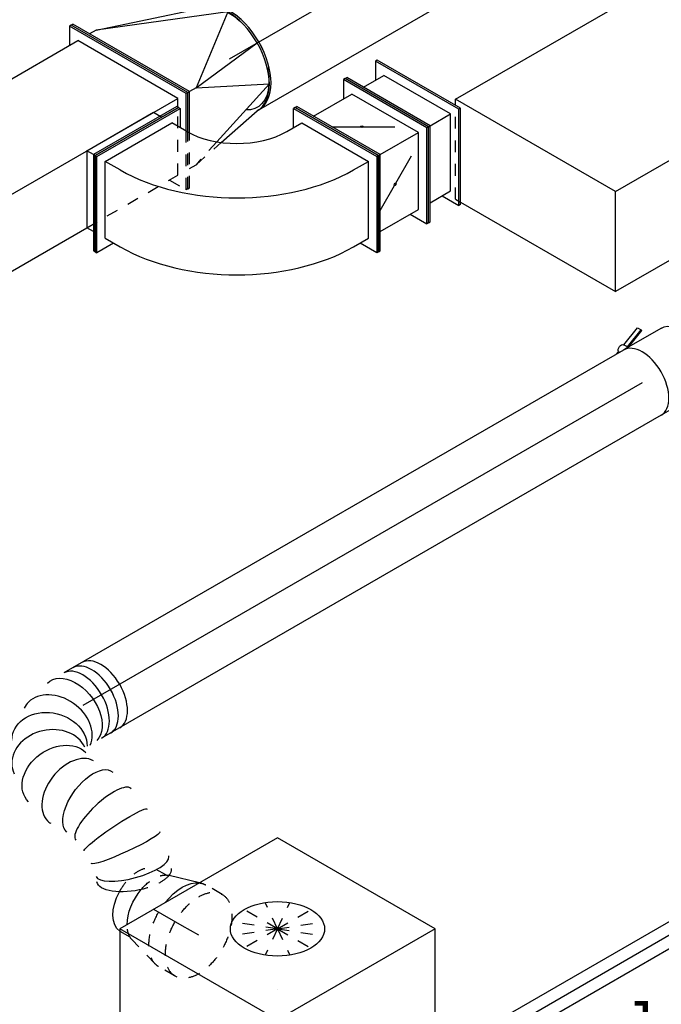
# Model space of a CAD drawing. Extents: x -257677 to 221252, y -185516 to 120782.
# Tile 20 of 171: x -88624 to -87262, y -5662 to -3572. Entities that reach past the tile are written whole.
import ezdxf
from ezdxf.enums import TextEntityAlignment as Align
from ezdxf.lldxf.tags import DXFTag

# ---------------------------------------------------------------- set-up
doc = ezdxf.new("R2010")
doc.units = 0
doc.header["$LTSCALE"] = 50
doc.linetypes.add('STREEPJES', pattern=[0.1, 0.05, -0.05])
doc.layers.get('0').update_dxf_attribs({"linetype": 'CONTINUOUS'})
for name, color, linetype in [('WL524---_D', 153, 'CONTINUOUS'), ('WL524---_HARTLIJN', 8, 'CONTINUOUS'), ('WL570---_TOEVOER', 3, 'CONTINUOUS'), ('WL570---_TOEVOER_HL', 8, 'CONTINUOUS'), ('WL570---_TOEVOER_RST', 2, 'CONTINUOUS'), ('WL570---_TOEVOER_RST_HL', 1, 'CONTINUOUS'), ('WL5911--_D', 2, 'CONTINUOUS'), ('WM570---_TOEVOER_PR', 1, 'CONTINUOUS'), ('WM570---_TOEVOER_RST_PR', 1, 'CONTINUOUS')]:
    doc.layers.add(name, color=color, linetype=linetype)
doc.styles.add('BURO-018', font='ARIAL.TTF', dxfattribs={"height": 63})
doc.styles.add('BURO-025', font='ARIAL.TTF', dxfattribs={"height": 125})
tags = doc.linetypes.add('CENTER2', pattern=[28.575, 19.05, -3.175, 3.175, -3.175]).pattern_tags.tags
tags[10:11] = [DXFTag(74, 4), DXFTag(75, 0), DXFTag(340, '0'), DXFTag(46, 1.0), DXFTag(50, 0.0), DXFTag(44, 0.0), DXFTag(45, 0.0)]
tags[8:9] = [DXFTag(74, 4), DXFTag(75, 0), DXFTag(340, '0'), DXFTag(46, 1.0), DXFTag(50, 0.0), DXFTag(44, 0.0), DXFTag(45, 0.0)]
tags[6:7] = [DXFTag(74, 4), DXFTag(75, 0), DXFTag(340, '0'), DXFTag(46, 1.0), DXFTag(50, 0.0), DXFTag(44, 0.0), DXFTag(45, 0.0)]
tags[4:5] = [DXFTag(74, 4), DXFTag(75, 0), DXFTag(340, '0'), DXFTag(46, 1.0), DXFTag(50, 0.0), DXFTag(44, 0.0), DXFTag(45, 0.0)]

# ---------------------------------------------------------------- blocks, each defined once
blk = doc.blocks.new('*U1730')
at = {"color": 0, "ltscale": 10}
for p, q in [((5120.6, 212.1, -2970), (5100.2, 176.8, -2970)), ((5124.6, 212.1, -2970), (5120.6, 212.1, -2970)), ((5263.5, -35.4, -2970), (5120.6, 212.1, -2970)), ((5267.5, -35.4, -2970), (5124.6, 212.1, -2970)), ((4.1, 176.8, -2970), (5120.6, 176.8, -2970)), ((5243, -35.4, -2970), (5120.6, 176.8, -2970)), ((126.6, -35.4, -2970), (5243, -35.4, -2970)), ((5223.6, -104.3, -2970), (5263.5, -35.4, -2970)), ((5225.7, -107.9, -2970), (5267.5, -35.4, -2970)), ((5233.8, -51.3, -2970), (5243, -35.4, -2970)), ((5267.5, -35.4, -2970), (5263.5, -35.4, -2970)), ((44.9, -176.8, -2970), (4938.8, -176.8, -2970))]:
    blk.add_line(p, q, dxfattribs=at)
at = {"color": 8, "linetype": 'STREEPJES', "ltscale": 10}
for p, q in [((5161.4, -176.8, -2970), (5233.8, -51.3, -2970)), ((5161.4, -212.1, -2970), (5223.6, -104.3, -2970)), ((5165.5, -212.1, -2970), (5225.7, -107.9, -2970)), ((4938.8, -176.8, -2970), (5161.4, -176.8, -2970)), ((5141, -176.8, -2970), (5161.4, -212.1, -2970)), ((5165.5, -212.1, -2970), (5161.4, -212.1, -2970))]:
    blk.add_line(p, q, dxfattribs=at)
at = {"layer": 'WM570---_TOEVOER_PR', "color": 1, "style": 'BURO-018'}
blk.add_attdef('POSNR', text='', height=90, dxfattribs=at).set_placement((0, 0), align=Align.MIDDLE)
blk = doc.blocks.new('*U1896')
at = {"color": 0, "ltscale": 10}
blk.add_line((0, -125, 855.7), (5103.4, -125, 855.7), dxfattribs=at)
blk.add_ellipse((0, 0, 855.7), major_axis=(0, 125), ratio=0.57735, start_param=3.141593, end_param=6.283185, dxfattribs=at)
at = {"layer": 'WL570---_TOEVOER_HL', "linetype": 'CENTER2'}
blk.add_line((0, 0, 855.7), (5103.4, 0, 855.7), dxfattribs=at)
at = {"layer": 'WM570---_TOEVOER_PR', "color": 1, "style": 'BURO-018'}
blk.add_attdef('POSNR', text='', height=90, dxfattribs=at).set_placement((0, 0), align=Align.MIDDLE)
blk = doc.blocks.new('*U1899')
at = {"color": 0, "ltscale": 10}
for p, q in [((-24.5, 212.1, 671), (-20.4, 212.1, 671)), ((118.4, -35.4, 671), (-24.5, 212.1, 671)), ((122.5, -35.4, 671), (-20.4, 212.1, 671)), ((16.3, 176.8, 671), (0, 176.8, 671)), ((277.6, 70.7, 671), (16.3, 176.8, 671)), ((16.3, 176.8, 671), (226.6, 107.3, 671)), ((230.7, 107.3, 671), (226.6, 107.3, 671)), ((277.6, 70.7, 671), (138.8, -35.4, 671)), ((138.8, -35.4, 671), (298.7, -17.7, 671)), ((76.5, -107.9, 671), (118.4, -35.4, 671)), ((78.6, -111.3, 671), (122.5, -35.4, 671)), ((118.4, -35.4, 671), (122.5, -35.4, 671)), ((138.8, -35.4, 671), (122.5, -35.4, 671)), ((138.8, -35.4, 671), (277.6, -106.1, 671)), ((277.6, -106.1, 671), (119.6, -156.7, 671)), ((127.1, -162.7, 671), (226.6, -142.7, 671)), ((230.7, -142.7, 671), (226.6, -142.7, 671))]:
    blk.add_line(p, q, dxfattribs=at)
at = {"color": 8, "linetype": 'STREEPJES', "ltscale": 10}
for p, q in [((16.3, -212.1, 671), (76.5, -107.9, 671)), ((20.4, -212.1, 671), (78.6, -111.3, 671)), ((119.6, -156.7, 671), (57.2, -176.8, 671)), ((57.2, -176.8, 671), (127.1, -162.7, 671)), ((40.8, -176.8, 671), (57.2, -176.8, 671)), ((16.3, -212.1, 671), (20.4, -212.1, 671))]:
    blk.add_line(p, q, dxfattribs=at)
at = {"color": 0, "ltscale": 10}
for centre in [(226.6, -17.7, 671), (230.7, -17.7, 671)]:
    blk.add_ellipse(centre, major_axis=(0, 125), ratio=0.57735, start_param=3.141593, end_param=6.283185, dxfattribs=at)
at = {"color": 0, "ltscale": 10, "extrusion": (-3.41963e-17, 8.3842e-17, -1)}
for start_param, end_param in [(0, 0.72316), (0.738773, 1.070354), (2.071238, 2.404702), (2.416271, 3.500693)]:
    blk.add_ellipse((230.7, -17.7, 671), major_axis=(0, 118.8), ratio=0.57735, start_param=start_param, end_param=end_param, dxfattribs=at)
at = {"layer": 'WM570---_TOEVOER_PR', "color": 1, "style": 'BURO-018'}
blk.add_attdef('POSNR', text='', height=90, dxfattribs=at).set_placement((0, 0), align=Align.MIDDLE)
blk = doc.blocks.new('*U1900')
at = {"color": 0, "ltscale": 10}
for p, q in [((0, 176.8, 536.7), (4.1, 176.8, 536.7)), ((102.1, 0, 536.7), (0, 176.8, 536.7)), ((106.1, 0, 536.7), (4.1, 176.8, 536.7)), ((74.5, 176.8, 536.7), (54.1, 141.4, 536.7)), ((78.6, 176.8, 536.7), (74.5, 176.8, 536.7)), ((176.5, 0, 536.7), (74.5, 176.8, 536.7)), ((180.6, 0, 536.7), (78.6, 176.8, 536.7)), ((24.5, 141.4, 536.7), (74.5, 141.4, 536.7)), ((156.1, 0, 536.7), (74.5, 141.4, 536.7)), ((4.1, -176.8, 536.7), (106.1, 0, 536.7)), ((74.5, -141.4, 536.7), (156.1, 0, 536.7)), ((102.1, 0, 536.7), (106.1, 0, 536.7)), ((106.1, 0, 536.7), (156.1, 0, 536.7)), ((0, -176.8, 536.7), (102.1, 0, 536.7)), ((74.5, -176.8, 536.7), (176.5, 0, 536.7)), ((78.6, -176.8, 536.7), (180.6, 0, 536.7)), ((180.6, 0, 536.7), (176.5, 0, 536.7)), ((24.5, -141.4, 536.7), (74.5, -141.4, 536.7)), ((54.1, -141.4, 536.7), (74.5, -176.8, 536.7)), ((0, -176.8, 536.7), (4.1, -176.8, 536.7)), ((78.6, -176.8, 536.7), (74.5, -176.8, 536.7))]:
    blk.add_line(p, q, dxfattribs=at)
at = {"layer": 'WM570---_TOEVOER_PR', "color": 1, "style": 'BURO-018'}
blk.add_attdef('POSNR', text='', height=90, dxfattribs=at).set_placement((0, 0), align=Align.MIDDLE)
blk = doc.blocks.new('*U1901')
at = {"ltscale": 10}
h = blk.add_hatch(color=2, dxfattribs=at)
edge = h.paths.add_edge_path()
edge.add_ellipse((40.8, 70.7), major_axis=(2.6, -1.5), ratio=0.57735, start_angle=0, end_angle=360)
h = blk.add_hatch(color=2, dxfattribs=at)
edge = h.paths.add_edge_path()
edge.add_ellipse((40.8, -70.7), major_axis=(-2.6, -1.5), ratio=0.57735, start_angle=0, end_angle=360)
at = {"color": 2, "ltscale": 10}
for p, q in [((-61.2, 176.8, 493.4), (-57.2, 176.8, 493.4)), ((40.8, 0, 493.4), (-61.2, 176.8, 493.4)), ((44.9, 0, 493.4), (-57.2, 176.8, 493.4)), ((57.2, 176.8, 493.4), (36.7, 141.4, 493.4)), ((61.2, 176.8, 493.4), (57.2, 176.8, 493.4)), ((159.2, 0, 493.4), (57.2, 176.8, 493.4)), ((163.3, 0, 493.4), (61.2, 176.8, 493.4)), ((-36.7, 141.4, 493.4), (57.2, 141.4, 493.4)), ((138.8, 0, 493.4), (57.2, 141.4, 493.4)), ((-14.3, 102.5, 493.4), (101.4, 35.7, 493.4)), ((-61.2, -176.8, 493.4), (40.8, 0, 493.4)), ((-57.2, -176.8, 493.4), (44.9, 0, 493.4)), ((40.8, 0, 493.4), (44.9, 0, 493.4)), ((44.9, 0, 493.4), (138.8, 0, 493.4)), ((57.2, -141.4, 493.4), (138.8, 0, 493.4)), ((57.2, -176.8, 493.4), (159.2, 0, 493.4)), ((61.2, -176.8, 493.4), (163.3, 0, 493.4)), ((163.3, 0, 493.4), (159.2, 0, 493.4)), ((-14.3, -102.5, 493.4), (101.4, -35.7, 493.4)), ((-36.7, -141.4, 493.4), (57.2, -141.4, 493.4)), ((36.7, -141.4, 493.4), (57.2, -176.8, 493.4)), ((-61.2, -176.8, 493.4), (-57.2, -176.8, 493.4)), ((61.2, -176.8, 493.4), (57.2, -176.8, 493.4))]:
    blk.add_line(p, q, dxfattribs=at)
for centre, major_axis in [((40.8, 70.7, 493.4), (2.6, -1.5)), ((40.8, -70.7, 493.4), (-2.6, -1.5))]:
    blk.add_ellipse(centre, major_axis=major_axis, ratio=0.57735, dxfattribs=at)
at = {"layer": 'WL570---_TOEVOER', "color": 1, "style": 'BURO-018'}
blk.add_attdef('I', text='', height=90, dxfattribs=at).set_placement((0, 0), align=Align.MIDDLE)
at = {"layer": 'WM570---_TOEVOER_PR', "color": 1, "style": 'BURO-018'}
blk.add_attdef('POSNR', text='', height=90, dxfattribs=at).set_placement((0, 0), align=Align.MIDDLE)
blk = doc.blocks.new('*U1902')
at = {"color": 0, "ltscale": 10}
for p, q in [((-30.6, 300.5, 276.9), (-32.7, 297, 276.9)), ((-32.7, 297, 276.9), (171.5, 297, 276.9)), ((-12.2, 261.6, 276.9), (-32.7, 297, 276.9)), ((-30.6, 300.5, 276.9), (173.5, 300.5, 276.9)), ((173.5, 300.5, 276.9), (171.5, 297, 276.9)), ((171.5, 297, 276.9), (273.5, 120.2, 276.9)), ((173.5, 300.5, 276.9), (275.6, 123.7, 276.9)), ((-20.4, 247.5, 276.9), (-2, 279.3, 276.9)), ((-2, 279.3, 276.9), (161.3, 279.3, 276.9)), ((142.9, 247.5, 276.9), (161.3, 279.3, 276.9)), ((242.9, 137.9, 276.9), (161.3, 279.3, 276.9)), ((-347, 0, 276.9), (-244.9, 176.8, 276.9)), ((-342.9, 0, 276.9), (-240.9, 176.8, 276.9)), ((-244.9, 176.8, 276.9), (-240.9, 176.8, 276.9)), ((-240.9, 176.8, 276.9), (-220.5, 141.4, 276.9)), ((-322.5, 0, 276.9), (-240.9, 141.4, 276.9)), ((-204.1, 141.4, 276.9), (-240.9, 141.4, 276.9)), ((224.5, 106.1, 276.9), (242.9, 137.9, 276.9)), ((273.5, 120.2, 276.9), (232.7, 120.2, 276.9)), ((275.6, 123.7, 276.9), (273.5, 120.2, 276.9)), ((-347, 0, 276.9), (-342.9, 0, 276.9)), ((-244.9, -176.8, 276.9), (-347, 0, 276.9)), ((-240.9, -176.8, 276.9), (-342.9, 0, 276.9)), ((-240.9, -141.4, 276.9), (-322.5, 0, 276.9)), ((-285.8, 0, 276.9), (-322.5, 0, 276.9)), ((-220.5, -141.4, 276.9), (-240.9, -176.8, 276.9)), ((-240.9, -141.4, 276.9), (-204.1, -141.4, 276.9)), ((-244.9, -176.8, 276.9), (-240.9, -176.8, 276.9))]:
    blk.add_line(p, q, dxfattribs=at)
for centre, major_axis in [((-142.9, 247.5, 276.9), (303.1, 175)), ((-142.9, 247.5, 276.9), (129.9, 75)), ((-61.2, 106.1, 276.9), (303.1, 175))]:
    blk.add_ellipse(centre, major_axis=major_axis, ratio=0.57735, start_param=3.926991, end_param=5.497787, dxfattribs=at)
at = {"layer": 'WM570---_TOEVOER_PR', "color": 1, "style": 'BURO-018'}
blk.add_attdef('POSNR', text='', height=90, dxfattribs=at).set_placement((0, 0), align=Align.MIDDLE)
blk = doc.blocks.new('*U1903')
at = {"color": 0, "ltscale": 10}
for p, q in [((36.7, 176.8, 479), (-65.3, 0, 479)), ((40.8, 176.8, 479), (-61.2, 0, 479)), ((40.8, 176.8, 479), (36.7, 176.8, 479)), ((-81.6, 0, 479), (0, 141.4, 479)), ((0, 141.4, 479), (16.3, 141.4, 479)), ((-65.3, 0, 479), (36.7, -176.8, 479)), ((-65.3, 0, 479), (-81.6, 0, 479)), ((-81.6, 0, 479), (0, -141.4, 479)), ((-61.2, 0, 479), (-65.3, 0, 479)), ((-61.2, 0, 479), (40.8, -176.8, 479)), ((16.3, -141.4, 479), (0, -141.4, 479)), ((40.8, -176.8, 479), (36.7, -176.8, 479))]:
    blk.add_line(p, q, dxfattribs=at)
at = {"color": 8, "linetype": 'STREEPJES', "ltscale": 10}
for p, q in [((16.3, 141.4, 479), (20.4, 141.4, 479)), ((-61.2, 0, 479), (-65.3, 0, 479)), ((20.4, -141.4, 479), (16.3, -141.4, 479))]:
    blk.add_line(p, q, dxfattribs=at)
at = {"layer": 'WM570---_TOEVOER_PR', "color": 1, "style": 'BURO-018'}
blk.add_attdef('POSNR', text='', height=90, dxfattribs=at).set_placement((0, 0), align=Align.MIDDLE)
blk = doc.blocks.new('*U1924')
at = {"color": 0, "ltscale": 10}
for p, q in [((29.1, 25, -2479.6), (3409.7, 25, -2479.6)), ((29.1, -25, -2479.6), (3409.7, -25, -2479.6))]:
    blk.add_line(p, q, dxfattribs=at)
at = {"layer": 'WL524---_HARTLIJN', "linetype": 'CENTER2'}
blk.add_line((0, 0, -2479.6), (3430.4, 0, -2479.6), dxfattribs=at)
at = {"layer": 'WL524---_D', "color": 1, "style": 'BURO-018'}
blk.add_attdef('POSNR', text='', height=90, dxfattribs=at).set_placement((0, 0), align=Align.MIDDLE)
blk = doc.blocks.new('*U2093')
at = {"color": 0, "ltscale": 10}
for p, q in [((0, 80, -142.1), (1371, 80, -142.1)), ((0, -80, -142.1), (1371, -80, -142.1))]:
    blk.add_line(p, q, dxfattribs=at)
blk.add_ellipse((1371, 0, -142.1), major_axis=(0, -80), ratio=0.57735, start_param=3.141593, end_param=6.283185, dxfattribs=at)
at = {"layer": 'WL570---_TOEVOER_HL', "linetype": 'CENTER2'}
blk.add_line((0, 0, -142.1), (1371, 0, -142.1), dxfattribs=at)
at = {"layer": 'WM570---_TOEVOER_PR', "color": 1, "style": 'BURO-018'}
blk.add_attdef('POSNR', text='', height=90, dxfattribs=at).set_placement((0, 0), align=Align.MIDDLE)
blk = doc.blocks.new('*U2094')
at = {"color": 2, "ltscale": 10}
for p, q in [((-46.7, 80, -109.1), (46.7, 80, -109.1)), ((-46.7, -80, -109.1), (35.2, -80, -109.1)), ((-7.6, -96.7, -109.1), (35.2, -80.1, -109.1)), ((36, -81.5, -109.1), (-7.5, -98.4, -109.1)), ((35.2, -80, -109.1), (40.7, -89.6, -109.1)), ((35.2, -80, -109.1), (46.7, -80, -109.1)), ((56.3, -80, -109.1), (57.7, -82.3, -109.1)), ((63.7, -80, -109.1), (57.7, -82.3, -109.1)), ((-7.5, -98.4, -109.1), (-7.6, -96.7, -109.1)), ((-3.1, -105.9, -109.1), (-7.5, -98.4, -109.1)), ((40.4, -89, -109.1), (-3.1, -105.9, -109.1))]:
    blk.add_line(p, q, dxfattribs=at)
at = {"color": 2, "ltscale": 10, "extrusion": (-1.37781e-16, -1.65999e-17, -1)}
for centre, major_axis, start_param in [((-46.7, 0, -109.1), (0, -80), 0), ((49, -84.9, -109.1), (8.26, 4.77), 0.401996)]:
    blk.add_ellipse(centre, major_axis=major_axis, ratio=0.57735, start_param=start_param, end_param=3.141593, dxfattribs=at)
at = {"color": 2, "ltscale": 10}
blk.add_ellipse((46.7, 0, -109.1), major_axis=(0, -80), ratio=0.57735, start_param=3.141593, end_param=6.283185, dxfattribs=at)
at = {"layer": 'WL570---_TOEVOER', "color": 1, "style": 'BURO-018'}
blk.add_attdef('I', text='', height=90, dxfattribs=at).set_placement((0, 0), align=Align.MIDDLE)
at = {"layer": 'WM570---_TOEVOER_PR', "color": 1, "style": 'BURO-018'}
blk.add_attdef('POSNR', text='', height=90, dxfattribs=at).set_placement((0, 0), align=Align.MIDDLE)
blk = doc.blocks.new('*U2096')
at = {"color": 0, "ltscale": 10}
for p, q in [((46, 368.8, -1080.3), (45.7, 367.5, -1080.3)), ((43.5, 204.4, -1080.3), (43.8, 203.1, -1080.3))]:
    blk.add_line(p, q, dxfattribs=at)
at = {"color": 0, "ltscale": 10, "extrusion": (-1.03585e-16, -4.2938e-18, -1)}
for centre, major_axis, ratio, start_param, end_param in [((130, 366.1, -1080.3), (-75.3, 27), 0.410219, 0, 0.484633), ((130, 366.1, -1080.3), (-75.3, 27), 0.410219, 1.39772, 3.141593), ((116.3, 306.4, -1080.3), (79.9, -7.4), 0.108278, 3.133049, 6.274641), ((115.7, 263.6, -1080.3), (-80.1, -5.2), 0.106206, 3.149969, 6.291562), ((133.9, 184.9, -1080.3), (-73.3, -32.8), 0.497589, 3.193254, 6.334847), ((167.1, 104.2, -1080.3), (-80.2, -6.9), 0.750739, 3.009293, 6.150885), ((70.5, 0, -1080.3), (10.5, -79.7), 0.646887, 6.198226, 9.339819), ((145.4, 33.9, -1080.3), (59.5, -54.4), 0.803023, 6.107746, 9.249338)]:
    blk.add_ellipse(centre, major_axis=major_axis, ratio=ratio, start_param=start_param, end_param=end_param, dxfattribs=at)
at = {"color": 8, "linetype": 'STREEPJES', "ltscale": 10, "extrusion": (-1.03585e-16, -4.2938e-18, -1)}
blk.add_ellipse((130, 366.1, -1080.3), major_axis=(-75.3, 27), ratio=0.410219, start_param=0.484633, end_param=1.39772, dxfattribs=at)
at = {"color": 0, "ltscale": 10}
for centre, major_axis, ratio, start_param, end_param in [((123.4, 347.7, -1080.3), (-77.6, 20.4), 0.31503, 3.168879, 6.255899), ((121.7, 222.1, -1080.3), (78.2, 18.3), 0.313107, 3.168675, 6.256103), ((155.6, 147.4, -1080.3), (74.3, 30.8), 0.646887, 3.226552, 6.198226), ((155.6, 147.4, -1080.3), (74.3, 30.8), 0.646887, 6.198226, 6.368145), ((0, 0, -1080.3), (0, -80), 0.57735, 3.141593, 6.283185), ((22.3, 0, -1080.3), (0, -80), 0.57735, 3.141593, 6.283185), ((113.7, 11.6, -1080.3), (-34.1, 73), 0.750739, 0.1323, 3.009293), ((163.7, 65.5, -1080.3), (76.9, -24.3), 0.803023, 3.317032, 6.107746), ((163.7, 65.5, -1080.3), (76.9, -24.3), 0.803023, 6.107746, 6.458625), ((113.7, 11.6, -1080.3), (-34.1, 73), 0.750739, 3.009293, 3.273893)]:
    blk.add_ellipse(centre, major_axis=major_axis, ratio=ratio, start_param=start_param, end_param=end_param, dxfattribs=at)
at = {"layer": 'WM570---_TOEVOER_PR', "color": 1, "style": 'BURO-018'}
blk.add_attdef('POSNR', text='', height=90, dxfattribs=at).set_placement((0, 0), align=Align.MIDDLE)
blk = doc.blocks.new('*U2097')
at = {"color": 8, "linetype": 'STREEPJES', "ltscale": 10}
for p, q in [((-40.4, 100, -1460.7), (0, 100, -1460.7)), ((9.6, 98.6, -1460.7), (77.2, 78.9, -1460.7)), ((84, 76, -1460.7), (107.7, 76, -1460.7)), ((107.7, 76, -1460.7), (108.8, 76, -1460.7)), ((107.7, 76, -1460.7), (108.8, 76, -1460.7)), ((84, -76, -1460.7), (107.7, -76, -1460.7)), ((-40.4, -100, -1460.7), (0, -100, -1460.7)), ((9.6, -98.6, -1460.7), (13.5, -97.5, -1460.7))]:
    blk.add_line(p, q, dxfattribs=at)
at = {"color": 0, "ltscale": 10}
blk.add_line((13.5, -97.5, -1460.7), (77.2, -78.9, -1460.7), dxfattribs=at)
at = {"color": 8, "linetype": 'STREEPJES', "ltscale": 10, "extrusion": (-1.38778e-17, -8.01234e-18, -1)}
for centre, major_axis, start_param, end_param in [((-40.4, 0, -1460.7), (0, 100), 0, 6.280044), ((0, 0, -1460.7), (0, 100), 0, 1.810949), ((0, 0, -1460.7), (0, 100), 0, 1.810949), ((0, 0, -1460.7), (0, 100), 0, 1.810949), ((69.6, 0, -1460.7), (0, 80), 0.166759, 0.789148), ((69.6, 0, -1460.7), (0, 80), 0.166759, 0.789148), ((107.7, 0, -1460.7), (0, 76), 1.515461, 3.141593), ((107.7, 0, -1460.7), (0, 76), 1.515461, 3.141593), ((69.6, 0, -1460.7), (0, 80), 1.865926, 2.974833), ((69.6, 0, -1460.7), (0, 80), 1.865926, 2.974833), ((0, 0, -1460.7), (0, 100), 2.90144, 3.141593), ((0, 0, -1460.7), (0, 100), 2.90144, 3.141593), ((0, 0, -1460.7), (0, 100), 2.90144, 3.141593)]:
    blk.add_ellipse(centre, major_axis=major_axis, ratio=0.57735, start_param=start_param, end_param=end_param, dxfattribs=at)
at = {"color": 0, "ltscale": 10, "extrusion": (-1.38778e-17, -8.01234e-18, -1)}
for centre, major_axis, start_param, end_param in [((107.7, 0, -1460.7), (0, 76), 0.025636, 1.515461), ((107.7, 0, -1460.7), (0, 76), 0.025636, 1.515461), ((69.6, 0, -1460.7), (0, 80), 0.789148, 1.865926), ((69.6, 0, -1460.7), (0, 80), 0.789148, 1.865926), ((0, 0, -1460.7), (0, 100), 1.810949, 2.90144), ((0, 0, -1460.7), (0, 100), 1.810949, 2.90144), ((0, 0, -1460.7), (0, 100), 1.810949, 2.90144)]:
    blk.add_ellipse(centre, major_axis=major_axis, ratio=0.57735, start_param=start_param, end_param=end_param, dxfattribs=at)
at = {"layer": 'WL570---_TOEVOER_RST_HL', "linetype": 'CENTER2'}
for p, q in [((-40.4, 0, -1460.7), (0, 0, -1460.7)), ((0, 0, -1460.7), (69.6, 0, -1460.7))]:
    blk.add_line(p, q, dxfattribs=at)
blk.add_circle((69.6, 0, -1460.7), 0.075, dxfattribs=at)
at = {"layer": 'WM570---_TOEVOER_RST_PR', "color": 1, "style": 'BURO-018'}
blk.add_attdef('POSNR', text='', height=90, dxfattribs=at).set_placement((0, 0), align=Align.MIDDLE)
blk = doc.blocks.new('*U2160')
at = {"color": 0, "ltscale": 10}
for p, q in [((-225.4, 278.6, -1612.8), (-345.8, 70, -1612.8)), ((160.8, 278.6, -1612.8), (-225.4, 278.6, -1612.8)), ((-32.3, -55.9, -1612.8), (-225.4, 278.6, -1612.8)), ((354, -55.9, -1612.8), (160.8, 278.6, -1612.8)), ((-430.7, 95.5, -1612.8), (-428.7, 99, -1612.8)), ((-430.7, 95.5, -1612.8), (-207.8, -290.6, -1612.8)), ((-329, 99, -1612.8), (-428.7, 99, -1612.8)), ((-428.7, 99, -1612.8), (-203.7, -290.6, -1612.8)), ((-345.8, 70, -1612.8), (-152.7, -264.5, -1612.8)), ((-152.7, -264.5, -1612.8), (-32.3, -55.9, -1612.8)), ((354, -55.9, -1612.8), (-32.3, -55.9, -1612.8)), ((233.5, -264.5, -1612.8), (354, -55.9, -1612.8)), ((282.1, -290.6, -1612.8), (250.3, -235.5, -1612.8)), ((-152.7, -264.5, -1612.8), (233.5, -264.5, -1612.8))]:
    blk.add_line(p, q, dxfattribs=at)
at = {"color": 8, "linetype": 'STREEPJES', "ltscale": 10}
for p, q in [((64.3, 111.4, -1612.8), (-11.9, 172.6, -1612.8)), ((64.3, 111.4, -1612.8), (23.5, 182.1, -1612.8)), ((64.3, 111.4, -1612.8), (69.8, 172.6, -1612.8)), ((64.3, 111.4, -1612.8), (-26.8, 146.7, -1612.8)), ((64.3, 111.4, -1612.8), (114.6, 146.7, -1612.8)), ((64.3, 111.4, -1612.8), (-17.4, 111.4, -1612.8)), ((64.3, 111.4, -1612.8), (14, 76, -1612.8)), ((64.3, 111.4, -1612.8), (58.8, 50.1, -1612.8)), ((64.3, 111.4, -1612.8), (105.1, 40.7, -1612.8)), ((64.3, 111.4, -1612.8), (140.5, 50.1, -1612.8)), ((64.3, 111.4, -1612.8), (155.4, 76, -1612.8)), ((64.3, 111.4, -1612.8), (145.9, 111.4, -1612.8)), ((-207.8, -290.6, -1612.8), (-187.8, -325.3, -1612.8)), ((-203.7, -290.6, -1612.8), (-185.8, -321.7, -1612.8)), ((300.1, -321.7, -1612.8), (282.1, -290.6, -1612.8)), ((-185.8, -321.7, -1612.8), (-187.8, -325.3, -1612.8)), ((-187.8, -325.3, -1612.8), (298, -325.3, -1612.8)), ((-185.8, -321.7, -1612.8), (300.1, -321.7, -1612.8)), ((298, -325.3, -1612.8), (300.1, -321.7, -1612.8))]:
    blk.add_line(p, q, dxfattribs=at)
at = {"color": 0, "ltscale": 10}
blk.add_ellipse((64.3, 111.4, -1612.8), major_axis=(86.6, -50), ratio=0.57735, dxfattribs=at)
at = {"layer": 'WL570---_TOEVOER_RST_HL', "linetype": 'CENTER2'}
blk.add_circle((0, 0, -1612.8), 0.075, dxfattribs=at)
at = {"layer": 'WL570---_TOEVOER_RST', "color": 1, "style": 'BURO-018'}
for tag in ['MC', 'Q']:
    blk.add_attdef(tag, text='', height=90, dxfattribs=at).set_placement((0, 0), align=Align.MIDDLE)
at = {"layer": 'WM570---_TOEVOER_RST_PR', "color": 1, "style": 'BURO-018'}
blk.add_attdef('POSNR', text='', height=90, dxfattribs=at).set_placement((0, 0), align=Align.MIDDLE)
blk = doc.blocks.new('*U2164')
at = {"color": 2, "ltscale": 10}
for p, q in [((-432.7, -226.3, 679.6), (-65.3, 410.1, 679.6)), ((326.6, 410.1, 679.6), (-65.3, 410.1, 679.6)), ((-40.8, -226.3, 679.6), (326.6, 410.1, 679.6)), ((326.6, 410.1, 679.6), (414.3, 258.2, 679.6)), ((418.9, 202.4, 679.6), (382.9, 139.9, 679.6)), ((314.5, 21.5, 679.6), (296.1, -10.4, 679.6)), ((227.7, -128.9, 679.6), (208.5, -162.1, 679.6)), ((-40.8, -226.3, 679.6), (-432.7, -226.3, 679.6)), ((-426.4, -237.3, 679.6), (-432.7, -226.3, 679.6)), ((65.3, -410.1, 679.6), (-40.8, -226.3, 679.6)), ((140.1, -280.5, 679.6), (65.3, -410.1, 679.6)), ((-314.2, -410.1, 679.6), (65.3, -410.1, 679.6))]:
    blk.add_line(p, q, dxfattribs=at)
at = {"color": 8, "linetype": 'STREEPJES', "ltscale": 10}
for p, q in [((414.3, 258.2, 679.6), (432.7, 226.3, 679.6)), ((432.7, 226.3, 679.6), (418.9, 202.4, 679.6)), ((382.9, 139.9, 679.6), (314.5, 21.5, 679.6)), ((296.1, -10.4, 679.6), (227.7, -128.9, 679.6)), ((208.5, -162.1, 679.6), (140.1, -280.5, 679.6)), ((-326.6, -410.1, 679.6), (-426.4, -237.3, 679.6)), ((-326.6, -410.1, 679.6), (-314.2, -410.1, 679.6))]:
    blk.add_line(p, q, dxfattribs=at)
at = {"layer": 'WL5911--_D', "color": 2, "style": 'BURO-025'}
blk.add_attdef('POSNR', text='', height=125, dxfattribs=at).set_placement((0, 0), align=Align.MIDDLE)

msp = doc.modelspace()

# ---------------------------------------------------------------- block references
at = {"layer": 'WL524---_D', "rotation": 29.99999999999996}
msp.add_blockref('*U1924', (-88523.38775, -6252.5424, 2479.64119), dxfattribs=at)
at = {"layer": 'WL570---_TOEVOER'}
for name, p, rotation in [('*U1896', (-88179.15155, -3655.24294, -855.74502), 29.99999999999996), ('*U1899', (-88387.74805, -3755.26377, -670.99294), 29.99999999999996), ('*U1730', (-92847.03548, -6329.83457, 2970), 29.99999999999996), ('*U1902', (-88163.28776, -4033.91986, -276.91373), 329.9999999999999), ('*U1900', (-87845.08971, -3850.20812, -536.72135), 29.99999999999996), ('*U1901', (-87898.12271, -3880.82675, -493.42008), 29.99999999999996), ('*U1903', (-88410.77513, -3891.03295, -478.98632), 329.9999999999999), ('*U2094', (-87262.44351, -4319.09115, 109.05887), 210), ('*U2093', (-87302.92538, -4342.46336, 142.11217), 210), ('*U2096', (-88451.92273, -5005.83729, 1080.26458), 210)]:
    msp.add_blockref(name, p, dxfattribs=dict(at, rotation=rotation))
at = {"layer": 'WL570---_TOEVOER_RST'}
ref = msp.add_blockref('*U2160', (-88077.03004, -5630.42647, 1612.82678), dxfattribs=dict(at, rotation=29.99999999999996))
ref.add_attrib('Q', '220', dxfattribs={"color": 1, "height": 90, "style": 'BURO-018'}).set_placement((-87634.23613, -6257.5796), align=Align.MIDDLE)
ref.add_attrib('MC', 'J', dxfattribs={"color": 1, "height": 90, "style": 'BURO-018'}).set_placement((-87312.50254, -5700.32068), align=Align.MIDDLE)
at = {"layer": 'WL570---_TOEVOER_RST', "rotation": 150}
msp.add_blockref('*U2097', (-88279.26258, -5495.29629, 1460.69499), dxfattribs=at)
at = {"layer": 'WL5911--_D', "rotation": 329.9999999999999}
msp.add_blockref('*U2164', (-87211.4632, -3761.39425, -679.64365), dxfattribs=at)

doc.saveas('drawing.dxf')
